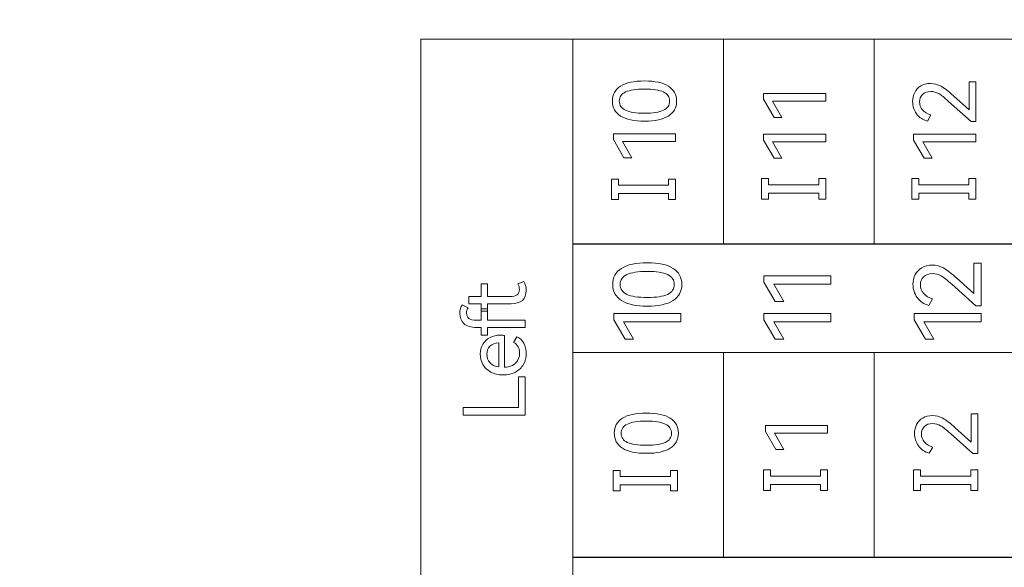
# Model space of a CAD drawing. Header units: millimetres. Extents: x 0 to 427, y 0 to 299.
# Tile 15 of 36: x 121 to 148, y 132 to 146. Entities that reach past the tile are written whole.
import ezdxf

# ---------------------------------------------------------------- set-up
doc = ezdxf.new("R2010")
doc.units = ezdxf.units.MM
doc.header["$LTSCALE"] = 23.1
doc.header["$MEASUREMENT"] = 0
doc.header["$PDSIZE"] = -5
doc.layers.add('IQC尺寸', color=3, linetype='Continuous', lineweight=18)
doc.layers.add('layer 1', color=7, linetype='Continuous')
doc.dimstyles.new('+-0.05', dxfattribs={"dimtxt": 2, "dimasz": 2, "dimexe": 1.25, "dimexo": 0.625, "dimtad": 1, "dimdsep": 46, "dimtxsty": 'Standard', "dimcen": 1.5, "dimdle": 4, "dimadec": 0, "dimazin": 0, "dimtol": 1, "dimtp": 0.05, "dimtm": 0.05, "dimtfac": 1, "dimtmove": 0, "dimatfit": 3, "dimfxl": 1, "dimtolj": 1, "dimarcsym": 0})

# ---------------------------------------------------------------- blocks, each defined once
blk = doc.blocks.new('*D34')
at = {"layer": 'Defpoints', "color": 0}
for p in [(195.984, 164.078), (89.983, 110.187), (195.984, 90.374)]:
    blk.add_point(p, dxfattribs=at)
at = {"layer": 'IQC尺寸', "color": 0, "lineweight": -2}
for p, q in [((195.984, 163.453), (195.984, 89.124)), ((89.983, 109.562), (89.983, 89.124)), ((91.983, 90.374), (193.984, 90.374))]:
    blk.add_line(p, q, dxfattribs=at)
at = {"layer": 'IQC尺寸', "color": 0}
for points in [[(91.983, 90.707), (91.983, 90.041), (89.983, 90.374)], [(193.984, 90.041), (193.984, 90.707), (195.984, 90.374)]]:
    blk.add_solid(points, dxfattribs=at)
at = {"layer": 'IQC尺寸', "color": 0, "insert": (142.984, 92.029), "char_height": 2, "attachment_point": 5}
blk.add_mtext('\\A1;106%%p0.2', dxfattribs=at)

msp = doc.modelspace()

# ---------------------------------------------------------------- linework, layer by layer
at = {"layer": 'layer 1', "lineweight": 9}
for points, knots in [([(135.941, 128.933), (135.941, 128.933), (135.941, 145.876), (135.941, 145.876), (135.941, 145.876), (135.941, 145.876), (131.832, 145.876), (131.832, 145.876), (131.832, 145.876), (131.832, 145.876), (131.832, 128.933), (131.832, 128.933), (131.832, 128.933), (131.832, 128.933), (135.941, 128.933), (135.941, 128.933)], [0, 0, 0, 0, 0.25, 0.25, 0.25, 0.25, 0.5, 0.5, 0.5, 0.5, 0.75, 0.75, 0.75, 0.75, 1, 1, 1, 1]), ([(172.574, 145.876), (172.574, 145.876), (168.503, 145.876), (168.503, 145.876), (168.503, 145.876), (168.503, 145.876), (164.433, 145.876), (164.433, 145.876), (164.433, 145.876), (164.433, 145.876), (160.363, 145.876), (160.363, 145.876), (160.363, 145.876), (160.363, 145.876), (156.292, 145.876), (156.292, 145.876), (156.292, 145.876), (156.292, 145.876), (152.222, 145.876), (152.222, 145.876), (152.222, 145.876), (152.222, 145.876), (148.151, 145.876), (148.151, 145.876), (148.151, 145.876), (148.151, 145.876), (144.081, 145.876), (144.081, 145.876), (144.081, 145.876), (144.081, 145.876), (140.011, 145.876), (140.011, 145.876), (140.011, 145.876), (140.011, 145.876), (135.941, 145.876), (135.941, 145.876)], [0, 0, 0, 0, 0.111111, 0.111111, 0.111111, 0.111111, 0.222222, 0.222222, 0.222222, 0.222222, 0.333333, 0.333333, 0.333333, 0.333333, 0.444444, 0.444444, 0.444444, 0.444444, 0.555556, 0.555556, 0.555556, 0.555556, 0.666667, 0.666667, 0.666667, 0.666667, 0.777778, 0.777778, 0.777778, 0.777778, 0.888889, 0.888889, 0.888889, 0.888889, 1, 1, 1, 1]), ([(137.878, 144.743), (138.162, 144.743), (138.377, 144.696), (138.523, 144.602), (138.523, 144.602), (138.669, 144.508), (138.742, 144.373), (138.742, 144.197), (138.742, 144.197), (138.742, 144.023), (138.669, 143.889), (138.522, 143.795), (138.522, 143.795), (138.376, 143.701), (138.161, 143.654), (137.878, 143.654), (137.878, 143.654), (137.594, 143.654), (137.378, 143.701), (137.23, 143.795), (137.23, 143.795), (137.083, 143.889), (137.009, 144.023), (137.009, 144.197), (137.009, 144.197), (137.009, 144.373), (137.082, 144.508), (137.229, 144.602), (137.229, 144.602), (137.376, 144.696), (137.592, 144.743), (137.878, 144.743)], [0, 0, 0, 0, 0.125, 0.125, 0.125, 0.125, 0.25, 0.25, 0.25, 0.25, 0.375, 0.375, 0.375, 0.375, 0.5, 0.5, 0.5, 0.5, 0.625, 0.625, 0.625, 0.625, 0.75, 0.75, 0.75, 0.75, 0.875, 0.875, 0.875, 0.875, 1, 1, 1, 1]), ([(137.878, 143.871), (138.106, 143.871), (138.275, 143.898), (138.387, 143.951), (138.387, 143.951), (138.499, 144.003), (138.554, 144.085), (138.554, 144.197), (138.554, 144.197), (138.554, 144.309), (138.499, 144.391), (138.388, 144.445), (138.388, 144.445), (138.277, 144.498), (138.107, 144.525), (137.878, 144.525), (137.878, 144.525), (137.647, 144.525), (137.476, 144.498), (137.363, 144.445), (137.363, 144.445), (137.251, 144.391), (137.195, 144.309), (137.195, 144.197), (137.195, 144.197), (137.195, 144.085), (137.251, 144.003), (137.363, 143.951), (137.363, 143.951), (137.476, 143.898), (137.647, 143.871), (137.878, 143.871)], [0, 0, 0, 0, 0.125, 0.125, 0.125, 0.125, 0.25, 0.25, 0.25, 0.25, 0.375, 0.375, 0.375, 0.375, 0.5, 0.5, 0.5, 0.5, 0.625, 0.625, 0.625, 0.625, 0.75, 0.75, 0.75, 0.75, 0.875, 0.875, 0.875, 0.875, 1, 1, 1, 1]), ([(146.651, 143.958), (146.651, 143.958), (146.651, 144.717), (146.651, 144.717), (146.651, 144.717), (146.651, 144.717), (146.832, 144.717), (146.832, 144.717), (146.832, 144.717), (146.832, 144.717), (146.832, 143.646), (146.832, 143.646), (146.832, 143.646), (146.832, 143.646), (146.702, 143.646), (146.702, 143.646), (146.702, 143.646), (146.702, 143.646), (146.096, 144.19), (146.096, 144.19), (146.096, 144.19), (145.983, 144.292), (145.894, 144.363), (145.829, 144.401), (145.829, 144.401), (145.764, 144.439), (145.693, 144.458), (145.617, 144.458), (145.617, 144.458), (145.519, 144.458), (145.443, 144.431), (145.39, 144.378), (145.39, 144.378), (145.336, 144.324), (145.31, 144.257), (145.31, 144.176), (145.31, 144.176), (145.31, 144.093), (145.338, 144.021), (145.393, 143.958), (145.393, 143.958), (145.449, 143.895), (145.523, 143.85), (145.615, 143.823), (145.615, 143.823), (145.615, 143.823), (145.521, 143.658), (145.521, 143.658), (145.521, 143.658), (145.395, 143.691), (145.298, 143.758), (145.228, 143.857), (145.228, 143.857), (145.159, 143.957), (145.124, 144.067), (145.124, 144.19), (145.124, 144.19), (145.124, 144.278), (145.143, 144.359), (145.18, 144.433), (145.18, 144.433), (145.218, 144.506), (145.273, 144.565), (145.345, 144.608), (145.345, 144.608), (145.418, 144.652), (145.505, 144.674), (145.608, 144.674), (145.608, 144.674), (145.707, 144.674), (145.801, 144.649), (145.89, 144.6), (145.89, 144.6), (145.978, 144.551), (146.09, 144.466), (146.225, 144.343), (146.225, 144.343), (146.225, 144.343), (146.651, 143.958), (146.651, 143.958)], [0, 0, 0, 0, 0.05, 0.05, 0.05, 0.05, 0.1, 0.1, 0.1, 0.1, 0.15, 0.15, 0.15, 0.15, 0.2, 0.2, 0.2, 0.2, 0.25, 0.25, 0.25, 0.25, 0.3, 0.3, 0.3, 0.3, 0.35, 0.35, 0.35, 0.35, 0.4, 0.4, 0.4, 0.4, 0.45, 0.45, 0.45, 0.45, 0.5, 0.5, 0.5, 0.5, 0.55, 0.55, 0.55, 0.55, 0.6, 0.6, 0.6, 0.6, 0.65, 0.65, 0.65, 0.65, 0.7, 0.7, 0.7, 0.7, 0.75, 0.75, 0.75, 0.75, 0.8, 0.8, 0.8, 0.8, 0.85, 0.85, 0.85, 0.85, 0.9, 0.9, 0.9, 0.9, 0.95, 0.95, 0.95, 0.95, 1, 1, 1, 1]), ([(141.589, 143.759), (141.589, 143.759), (141.378, 143.759), (141.378, 143.759), (141.378, 143.759), (141.378, 143.759), (141.094, 144.247), (141.094, 144.247), (141.094, 144.247), (141.094, 144.247), (141.094, 144.403), (141.094, 144.403), (141.094, 144.403), (141.094, 144.403), (142.775, 144.403), (142.775, 144.403), (142.775, 144.403), (142.775, 144.403), (142.775, 144.197), (142.775, 144.197), (142.775, 144.197), (142.775, 144.197), (141.339, 144.197), (141.339, 144.197), (141.339, 144.197), (141.339, 144.197), (141.589, 143.759), (141.589, 143.759)], [0, 0, 0, 0, 0.142857, 0.142857, 0.142857, 0.142857, 0.285714, 0.285714, 0.285714, 0.285714, 0.428571, 0.428571, 0.428571, 0.428571, 0.571429, 0.571429, 0.571429, 0.571429, 0.714286, 0.714286, 0.714286, 0.714286, 0.857143, 0.857143, 0.857143, 0.857143, 1, 1, 1, 1]), ([(137.532, 142.668), (137.532, 142.668), (137.321, 142.668), (137.321, 142.668), (137.321, 142.668), (137.321, 142.668), (137.036, 143.156), (137.036, 143.156), (137.036, 143.156), (137.036, 143.156), (137.036, 143.312), (137.036, 143.312), (137.036, 143.312), (137.036, 143.312), (138.717, 143.312), (138.717, 143.312), (138.717, 143.312), (138.717, 143.312), (138.717, 143.106), (138.717, 143.106), (138.717, 143.106), (138.717, 143.106), (137.282, 143.106), (137.282, 143.106), (137.282, 143.106), (137.282, 143.106), (137.532, 142.668), (137.532, 142.668)], [0, 0, 0, 0, 0.142857, 0.142857, 0.142857, 0.142857, 0.285714, 0.285714, 0.285714, 0.285714, 0.428571, 0.428571, 0.428571, 0.428571, 0.571429, 0.571429, 0.571429, 0.571429, 0.714286, 0.714286, 0.714286, 0.714286, 0.857143, 0.857143, 0.857143, 0.857143, 1, 1, 1, 1]), ([(141.589, 142.656), (141.589, 142.656), (141.378, 142.656), (141.378, 142.656), (141.378, 142.656), (141.378, 142.656), (141.094, 143.144), (141.094, 143.144), (141.094, 143.144), (141.094, 143.144), (141.094, 143.3), (141.094, 143.3), (141.094, 143.3), (141.094, 143.3), (142.775, 143.3), (142.775, 143.3), (142.775, 143.3), (142.775, 143.3), (142.775, 143.094), (142.775, 143.094), (142.775, 143.094), (142.775, 143.094), (141.339, 143.094), (141.339, 143.094), (141.339, 143.094), (141.339, 143.094), (141.589, 142.656), (141.589, 142.656)], [0, 0, 0, 0, 0.142857, 0.142857, 0.142857, 0.142857, 0.285714, 0.285714, 0.285714, 0.285714, 0.428571, 0.428571, 0.428571, 0.428571, 0.571429, 0.571429, 0.571429, 0.571429, 0.714286, 0.714286, 0.714286, 0.714286, 0.857143, 0.857143, 0.857143, 0.857143, 1, 1, 1, 1]), ([(145.647, 142.656), (145.647, 142.656), (145.436, 142.656), (145.436, 142.656), (145.436, 142.656), (145.436, 142.656), (145.151, 143.144), (145.151, 143.144), (145.151, 143.144), (145.151, 143.144), (145.151, 143.3), (145.151, 143.3), (145.151, 143.3), (145.151, 143.3), (146.832, 143.3), (146.832, 143.3), (146.832, 143.3), (146.832, 143.3), (146.832, 143.094), (146.832, 143.094), (146.832, 143.094), (146.832, 143.094), (145.397, 143.094), (145.397, 143.094), (145.397, 143.094), (145.397, 143.094), (145.647, 142.656), (145.647, 142.656)], [0, 0, 0, 0, 0.142857, 0.142857, 0.142857, 0.142857, 0.285714, 0.285714, 0.285714, 0.285714, 0.428571, 0.428571, 0.428571, 0.428571, 0.571429, 0.571429, 0.571429, 0.571429, 0.714286, 0.714286, 0.714286, 0.714286, 0.857143, 0.857143, 0.857143, 0.857143, 1, 1, 1, 1]), ([(141.23, 142.102), (141.23, 142.102), (141.23, 141.935), (141.23, 141.935), (141.23, 141.935), (141.23, 141.935), (142.586, 141.935), (142.586, 141.935), (142.586, 141.935), (142.586, 141.935), (142.586, 142.102), (142.586, 142.102), (142.586, 142.102), (142.586, 142.102), (142.775, 142.102), (142.775, 142.102), (142.775, 142.102), (142.775, 142.102), (142.775, 141.544), (142.775, 141.544), (142.775, 141.544), (142.775, 141.544), (142.586, 141.544), (142.586, 141.544), (142.586, 141.544), (142.586, 141.544), (142.586, 141.712), (142.586, 141.712), (142.586, 141.712), (142.586, 141.712), (141.23, 141.712), (141.23, 141.712), (141.23, 141.712), (141.23, 141.712), (141.23, 141.544), (141.23, 141.544), (141.23, 141.544), (141.23, 141.544), (141.04, 141.544), (141.04, 141.544), (141.04, 141.544), (141.04, 141.544), (141.04, 142.102), (141.04, 142.102), (141.04, 142.102), (141.04, 142.102), (141.23, 142.102), (141.23, 142.102)], [0, 0, 0, 0, 0.083333, 0.083333, 0.083333, 0.083333, 0.166667, 0.166667, 0.166667, 0.166667, 0.25, 0.25, 0.25, 0.25, 0.333333, 0.333333, 0.333333, 0.333333, 0.416667, 0.416667, 0.416667, 0.416667, 0.5, 0.5, 0.5, 0.5, 0.583333, 0.583333, 0.583333, 0.583333, 0.666667, 0.666667, 0.666667, 0.666667, 0.75, 0.75, 0.75, 0.75, 0.833333, 0.833333, 0.833333, 0.833333, 0.916667, 0.916667, 0.916667, 0.916667, 1, 1, 1, 1]), ([(145.287, 142.102), (145.287, 142.102), (145.287, 141.935), (145.287, 141.935), (145.287, 141.935), (145.287, 141.935), (146.643, 141.935), (146.643, 141.935), (146.643, 141.935), (146.643, 141.935), (146.643, 142.102), (146.643, 142.102), (146.643, 142.102), (146.643, 142.102), (146.832, 142.102), (146.832, 142.102), (146.832, 142.102), (146.832, 142.102), (146.832, 141.544), (146.832, 141.544), (146.832, 141.544), (146.832, 141.544), (146.643, 141.544), (146.643, 141.544), (146.643, 141.544), (146.643, 141.544), (146.643, 141.712), (146.643, 141.712), (146.643, 141.712), (146.643, 141.712), (145.287, 141.712), (145.287, 141.712), (145.287, 141.712), (145.287, 141.712), (145.287, 141.544), (145.287, 141.544), (145.287, 141.544), (145.287, 141.544), (145.098, 141.544), (145.098, 141.544), (145.098, 141.544), (145.098, 141.544), (145.098, 142.102), (145.098, 142.102), (145.098, 142.102), (145.098, 142.102), (145.287, 142.102), (145.287, 142.102)], [0, 0, 0, 0, 0.083333, 0.083333, 0.083333, 0.083333, 0.166667, 0.166667, 0.166667, 0.166667, 0.25, 0.25, 0.25, 0.25, 0.333333, 0.333333, 0.333333, 0.333333, 0.416667, 0.416667, 0.416667, 0.416667, 0.5, 0.5, 0.5, 0.5, 0.583333, 0.583333, 0.583333, 0.583333, 0.666667, 0.666667, 0.666667, 0.666667, 0.75, 0.75, 0.75, 0.75, 0.833333, 0.833333, 0.833333, 0.833333, 0.916667, 0.916667, 0.916667, 0.916667, 1, 1, 1, 1]), ([(137.172, 142.09), (137.172, 142.09), (137.172, 141.924), (137.172, 141.924), (137.172, 141.924), (137.172, 141.924), (138.528, 141.924), (138.528, 141.924), (138.528, 141.924), (138.528, 141.924), (138.528, 142.09), (138.528, 142.09), (138.528, 142.09), (138.528, 142.09), (138.717, 142.09), (138.717, 142.09), (138.717, 142.09), (138.717, 142.09), (138.717, 141.533), (138.717, 141.533), (138.717, 141.533), (138.717, 141.533), (138.528, 141.533), (138.528, 141.533), (138.528, 141.533), (138.528, 141.533), (138.528, 141.7), (138.528, 141.7), (138.528, 141.7), (138.528, 141.7), (137.172, 141.7), (137.172, 141.7), (137.172, 141.7), (137.172, 141.7), (137.172, 141.533), (137.172, 141.533), (137.172, 141.533), (137.172, 141.533), (136.983, 141.533), (136.983, 141.533), (136.983, 141.533), (136.983, 141.533), (136.983, 142.09), (136.983, 142.09), (136.983, 142.09), (136.983, 142.09), (137.172, 142.09), (137.172, 142.09)], [0, 0, 0, 0, 0.083333, 0.083333, 0.083333, 0.083333, 0.166667, 0.166667, 0.166667, 0.166667, 0.25, 0.25, 0.25, 0.25, 0.333333, 0.333333, 0.333333, 0.333333, 0.416667, 0.416667, 0.416667, 0.416667, 0.5, 0.5, 0.5, 0.5, 0.583333, 0.583333, 0.583333, 0.583333, 0.666667, 0.666667, 0.666667, 0.666667, 0.75, 0.75, 0.75, 0.75, 0.833333, 0.833333, 0.833333, 0.833333, 0.916667, 0.916667, 0.916667, 0.916667, 1, 1, 1, 1]), ([(172.574, 140.335), (172.574, 140.335), (168.503, 140.335), (168.503, 140.335), (168.503, 140.335), (168.503, 140.335), (164.433, 140.335), (164.433, 140.335), (164.433, 140.335), (164.433, 140.335), (160.363, 140.335), (160.363, 140.335), (160.363, 140.335), (160.363, 140.335), (156.292, 140.335), (156.292, 140.335), (156.292, 140.335), (156.292, 140.335), (152.222, 140.335), (152.222, 140.335), (152.222, 140.335), (152.222, 140.335), (148.151, 140.335), (148.151, 140.335), (148.151, 140.335), (148.151, 140.335), (144.081, 140.335), (144.081, 140.335), (144.081, 140.335), (144.081, 140.335), (140.011, 140.335), (140.011, 140.335), (140.011, 140.335), (140.011, 140.335), (135.941, 140.335), (135.941, 140.335)], [0, 0, 0, 0, 0.111111, 0.111111, 0.111111, 0.111111, 0.222222, 0.222222, 0.222222, 0.222222, 0.333333, 0.333333, 0.333333, 0.333333, 0.444444, 0.444444, 0.444444, 0.444444, 0.555556, 0.555556, 0.555556, 0.555556, 0.666667, 0.666667, 0.666667, 0.666667, 0.777778, 0.777778, 0.777778, 0.777778, 0.888889, 0.888889, 0.888889, 0.888889, 1, 1, 1, 1]), ([(135.941, 137.402), (135.941, 137.402), (135.941, 140.333), (135.941, 140.333), (135.941, 140.333), (135.941, 140.333), (172.574, 140.333), (172.574, 140.333), (172.574, 140.333), (172.574, 140.333), (172.574, 137.402), (172.574, 137.402), (172.574, 137.402), (172.574, 137.402), (135.941, 137.402), (135.941, 137.402)], [0, 0, 0, 0, 0.25, 0.25, 0.25, 0.25, 0.5, 0.5, 0.5, 0.5, 0.75, 0.75, 0.75, 0.75, 1, 1, 1, 1]), ([(137.954, 139.826), (138.26, 139.826), (138.492, 139.776), (138.649, 139.675), (138.649, 139.675), (138.806, 139.573), (138.885, 139.428), (138.885, 139.239), (138.885, 139.239), (138.885, 139.051), (138.806, 138.907), (138.648, 138.805), (138.648, 138.805), (138.49, 138.704), (138.258, 138.653), (137.954, 138.653), (137.954, 138.653), (137.647, 138.653), (137.415, 138.704), (137.256, 138.805), (137.256, 138.805), (137.097, 138.907), (137.018, 139.051), (137.018, 139.239), (137.018, 139.239), (137.018, 139.428), (137.097, 139.573), (137.255, 139.675), (137.255, 139.675), (137.413, 139.776), (137.646, 139.826), (137.954, 139.826)], [0, 0, 0, 0, 0.125, 0.125, 0.125, 0.125, 0.25, 0.25, 0.25, 0.25, 0.375, 0.375, 0.375, 0.375, 0.5, 0.5, 0.5, 0.5, 0.625, 0.625, 0.625, 0.625, 0.75, 0.75, 0.75, 0.75, 0.875, 0.875, 0.875, 0.875, 1, 1, 1, 1]), ([(146.778, 138.994), (146.778, 138.994), (146.778, 139.812), (146.778, 139.812), (146.778, 139.812), (146.778, 139.812), (146.973, 139.812), (146.973, 139.812), (146.973, 139.812), (146.973, 139.812), (146.973, 138.658), (146.973, 138.658), (146.973, 138.658), (146.973, 138.658), (146.832, 138.658), (146.832, 138.658), (146.832, 138.658), (146.832, 138.658), (146.18, 139.244), (146.18, 139.244), (146.18, 139.244), (146.058, 139.353), (145.962, 139.43), (145.893, 139.471), (145.893, 139.471), (145.823, 139.512), (145.747, 139.533), (145.664, 139.533), (145.664, 139.533), (145.559, 139.533), (145.477, 139.503), (145.42, 139.446), (145.42, 139.446), (145.363, 139.389), (145.333, 139.316), (145.333, 139.229), (145.333, 139.229), (145.333, 139.14), (145.364, 139.061), (145.424, 138.994), (145.424, 138.994), (145.483, 138.927), (145.563, 138.878), (145.662, 138.849), (145.662, 138.849), (145.662, 138.849), (145.561, 138.671), (145.561, 138.671), (145.561, 138.671), (145.426, 138.707), (145.321, 138.779), (145.246, 138.886), (145.246, 138.886), (145.171, 138.993), (145.133, 139.112), (145.133, 139.244), (145.133, 139.244), (145.133, 139.339), (145.154, 139.426), (145.194, 139.505), (145.194, 139.505), (145.234, 139.584), (145.293, 139.647), (145.372, 139.694), (145.372, 139.694), (145.45, 139.741), (145.544, 139.765), (145.654, 139.765), (145.654, 139.765), (145.761, 139.765), (145.863, 139.738), (145.958, 139.686), (145.958, 139.686), (146.053, 139.634), (146.174, 139.539), (146.319, 139.409), (146.319, 139.409), (146.319, 139.409), (146.778, 138.994), (146.778, 138.994)], [0, 0, 0, 0, 0.05, 0.05, 0.05, 0.05, 0.1, 0.1, 0.1, 0.1, 0.15, 0.15, 0.15, 0.15, 0.2, 0.2, 0.2, 0.2, 0.25, 0.25, 0.25, 0.25, 0.3, 0.3, 0.3, 0.3, 0.35, 0.35, 0.35, 0.35, 0.4, 0.4, 0.4, 0.4, 0.45, 0.45, 0.45, 0.45, 0.5, 0.5, 0.5, 0.5, 0.55, 0.55, 0.55, 0.55, 0.6, 0.6, 0.6, 0.6, 0.65, 0.65, 0.65, 0.65, 0.7, 0.7, 0.7, 0.7, 0.75, 0.75, 0.75, 0.75, 0.8, 0.8, 0.8, 0.8, 0.85, 0.85, 0.85, 0.85, 0.9, 0.9, 0.9, 0.9, 0.95, 0.95, 0.95, 0.95, 1, 1, 1, 1]), ([(137.954, 138.888), (138.199, 138.888), (138.382, 138.916), (138.502, 138.973), (138.502, 138.973), (138.622, 139.03), (138.682, 139.119), (138.682, 139.239), (138.682, 139.239), (138.682, 139.359), (138.622, 139.448), (138.503, 139.505), (138.503, 139.505), (138.384, 139.563), (138.201, 139.592), (137.954, 139.592), (137.954, 139.592), (137.705, 139.592), (137.52, 139.563), (137.399, 139.505), (137.399, 139.505), (137.278, 139.448), (137.218, 139.359), (137.218, 139.239), (137.218, 139.239), (137.218, 139.119), (137.278, 139.03), (137.399, 138.973), (137.399, 138.973), (137.52, 138.916), (137.705, 138.888), (137.954, 138.888)], [0, 0, 0, 0, 0.125, 0.125, 0.125, 0.125, 0.25, 0.25, 0.25, 0.25, 0.375, 0.375, 0.375, 0.375, 0.5, 0.5, 0.5, 0.5, 0.625, 0.625, 0.625, 0.625, 0.75, 0.75, 0.75, 0.75, 0.875, 0.875, 0.875, 0.875, 1, 1, 1, 1]), ([(141.639, 138.779), (141.639, 138.779), (141.411, 138.779), (141.411, 138.779), (141.411, 138.779), (141.411, 138.779), (141.105, 139.305), (141.105, 139.305), (141.105, 139.305), (141.105, 139.305), (141.105, 139.473), (141.105, 139.473), (141.105, 139.473), (141.105, 139.473), (142.915, 139.473), (142.915, 139.473), (142.915, 139.473), (142.915, 139.473), (142.915, 139.251), (142.915, 139.251), (142.915, 139.251), (142.915, 139.251), (141.369, 139.251), (141.369, 139.251), (141.369, 139.251), (141.369, 139.251), (141.639, 138.779), (141.639, 138.779)], [0, 0, 0, 0, 0.142857, 0.142857, 0.142857, 0.142857, 0.285714, 0.285714, 0.285714, 0.285714, 0.428571, 0.428571, 0.428571, 0.428571, 0.571429, 0.571429, 0.571429, 0.571429, 0.714286, 0.714286, 0.714286, 0.714286, 0.857143, 0.857143, 0.857143, 0.857143, 1, 1, 1, 1]), ([(134.615, 139.32), (134.658, 139.257), (134.679, 139.177), (134.679, 139.079), (134.679, 139.079), (134.679, 138.839), (134.542, 138.719), (134.269, 138.719), (134.269, 138.719), (134.269, 138.719), (133.631, 138.719), (133.631, 138.719), (133.631, 138.719), (133.631, 138.719), (133.631, 138.522), (133.631, 138.522), (133.631, 138.522), (133.631, 138.522), (133.462, 138.522), (133.462, 138.522), (133.462, 138.522), (133.462, 138.522), (133.462, 138.719), (133.462, 138.719), (133.462, 138.719), (133.462, 138.719), (133.129, 138.719), (133.129, 138.719), (133.129, 138.719), (133.129, 138.719), (133.129, 138.914), (133.129, 138.914), (133.129, 138.914), (133.129, 138.914), (133.462, 138.914), (133.462, 138.914), (133.462, 138.914), (133.462, 138.914), (133.462, 139.26), (133.462, 139.26), (133.462, 139.26), (133.462, 139.26), (133.631, 139.26), (133.631, 139.26), (133.631, 139.26), (133.631, 139.26), (133.631, 138.914), (133.631, 138.914), (133.631, 138.914), (133.631, 138.914), (134.246, 138.914), (134.246, 138.914), (134.246, 138.914), (134.412, 138.914), (134.496, 138.976), (134.496, 139.102), (134.496, 139.102), (134.496, 139.157), (134.482, 139.208), (134.454, 139.255), (134.454, 139.255), (134.454, 139.255), (134.615, 139.32), (134.615, 139.32)], [0, 0, 0, 0, 0.0625, 0.0625, 0.0625, 0.0625, 0.125, 0.125, 0.125, 0.125, 0.1875, 0.1875, 0.1875, 0.1875, 0.25, 0.25, 0.25, 0.25, 0.3125, 0.3125, 0.3125, 0.3125, 0.375, 0.375, 0.375, 0.375, 0.4375, 0.4375, 0.4375, 0.4375, 0.5, 0.5, 0.5, 0.5, 0.5625, 0.5625, 0.5625, 0.5625, 0.625, 0.625, 0.625, 0.625, 0.6875, 0.6875, 0.6875, 0.6875, 0.75, 0.75, 0.75, 0.75, 0.8125, 0.8125, 0.8125, 0.8125, 0.875, 0.875, 0.875, 0.875, 0.9375, 0.9375, 0.9375, 0.9375, 1, 1, 1, 1]), ([(133.067, 138.467), (133.067, 138.403), (133.088, 138.354), (133.129, 138.321), (133.129, 138.321), (133.17, 138.288), (133.243, 138.272), (133.347, 138.272), (133.347, 138.272), (133.347, 138.272), (133.462, 138.272), (133.462, 138.272), (133.462, 138.272), (133.462, 138.272), (133.462, 138.581), (133.462, 138.581), (133.462, 138.581), (133.462, 138.581), (133.629, 138.581), (133.629, 138.581), (133.629, 138.581), (133.629, 138.581), (133.629, 138.272), (133.629, 138.272), (133.629, 138.272), (133.629, 138.272), (134.654, 138.272), (134.654, 138.272), (134.654, 138.272), (134.654, 138.272), (134.654, 138.077), (134.654, 138.077), (134.654, 138.077), (134.654, 138.077), (133.629, 138.077), (133.629, 138.077), (133.629, 138.077), (133.629, 138.077), (133.629, 137.871), (133.629, 137.871), (133.629, 137.871), (133.629, 137.871), (133.462, 137.871), (133.462, 137.871), (133.462, 137.871), (133.462, 137.871), (133.462, 138.077), (133.462, 138.077), (133.462, 138.077), (133.462, 138.077), (133.342, 138.077), (133.342, 138.077), (133.342, 138.077), (133.183, 138.077), (133.067, 138.113), (132.994, 138.185), (132.994, 138.185), (132.92, 138.257), (132.884, 138.348), (132.884, 138.458), (132.884, 138.458), (132.884, 138.507), (132.89, 138.551), (132.903, 138.592), (132.903, 138.592), (132.916, 138.632), (132.933, 138.665), (132.952, 138.689), (132.952, 138.689), (132.952, 138.689), (133.108, 138.611), (133.108, 138.611), (133.108, 138.611), (133.081, 138.568), (133.067, 138.52), (133.067, 138.467)], [0, 0, 0, 0, 0.052632, 0.052632, 0.052632, 0.052632, 0.105263, 0.105263, 0.105263, 0.105263, 0.157895, 0.157895, 0.157895, 0.157895, 0.210526, 0.210526, 0.210526, 0.210526, 0.263158, 0.263158, 0.263158, 0.263158, 0.315789, 0.315789, 0.315789, 0.315789, 0.368421, 0.368421, 0.368421, 0.368421, 0.421053, 0.421053, 0.421053, 0.421053, 0.473684, 0.473684, 0.473684, 0.473684, 0.526316, 0.526316, 0.526316, 0.526316, 0.578947, 0.578947, 0.578947, 0.578947, 0.631579, 0.631579, 0.631579, 0.631579, 0.684211, 0.684211, 0.684211, 0.684211, 0.736842, 0.736842, 0.736842, 0.736842, 0.789474, 0.789474, 0.789474, 0.789474, 0.842105, 0.842105, 0.842105, 0.842105, 0.894737, 0.894737, 0.894737, 0.894737, 0.947368, 0.947368, 0.947368, 0.947368, 1, 1, 1, 1]), ([(137.581, 137.757), (137.581, 137.757), (137.354, 137.757), (137.354, 137.757), (137.354, 137.757), (137.354, 137.757), (137.047, 138.283), (137.047, 138.283), (137.047, 138.283), (137.047, 138.283), (137.047, 138.451), (137.047, 138.451), (137.047, 138.451), (137.047, 138.451), (138.857, 138.451), (138.857, 138.451), (138.857, 138.451), (138.857, 138.451), (138.857, 138.229), (138.857, 138.229), (138.857, 138.229), (138.857, 138.229), (137.312, 138.229), (137.312, 138.229), (137.312, 138.229), (137.312, 138.229), (137.581, 137.757), (137.581, 137.757)], [0, 0, 0, 0, 0.142857, 0.142857, 0.142857, 0.142857, 0.285714, 0.285714, 0.285714, 0.285714, 0.428571, 0.428571, 0.428571, 0.428571, 0.571429, 0.571429, 0.571429, 0.571429, 0.714286, 0.714286, 0.714286, 0.714286, 0.857143, 0.857143, 0.857143, 0.857143, 1, 1, 1, 1]), ([(141.639, 137.757), (141.639, 137.757), (141.411, 137.757), (141.411, 137.757), (141.411, 137.757), (141.411, 137.757), (141.105, 138.283), (141.105, 138.283), (141.105, 138.283), (141.105, 138.283), (141.105, 138.451), (141.105, 138.451), (141.105, 138.451), (141.105, 138.451), (142.915, 138.451), (142.915, 138.451), (142.915, 138.451), (142.915, 138.451), (142.915, 138.229), (142.915, 138.229), (142.915, 138.229), (142.915, 138.229), (141.369, 138.229), (141.369, 138.229), (141.369, 138.229), (141.369, 138.229), (141.639, 137.757), (141.639, 137.757)], [0, 0, 0, 0, 0.142857, 0.142857, 0.142857, 0.142857, 0.285714, 0.285714, 0.285714, 0.285714, 0.428571, 0.428571, 0.428571, 0.428571, 0.571429, 0.571429, 0.571429, 0.571429, 0.714286, 0.714286, 0.714286, 0.714286, 0.857143, 0.857143, 0.857143, 0.857143, 1, 1, 1, 1]), ([(145.696, 137.757), (145.696, 137.757), (145.469, 137.757), (145.469, 137.757), (145.469, 137.757), (145.469, 137.757), (145.163, 138.283), (145.163, 138.283), (145.163, 138.283), (145.163, 138.283), (145.163, 138.451), (145.163, 138.451), (145.163, 138.451), (145.163, 138.451), (146.973, 138.451), (146.973, 138.451), (146.973, 138.451), (146.973, 138.451), (146.973, 138.229), (146.973, 138.229), (146.973, 138.229), (146.973, 138.229), (145.427, 138.229), (145.427, 138.229), (145.427, 138.229), (145.427, 138.229), (145.696, 137.757), (145.696, 137.757)], [0, 0, 0, 0, 0.142857, 0.142857, 0.142857, 0.142857, 0.285714, 0.285714, 0.285714, 0.285714, 0.428571, 0.428571, 0.428571, 0.428571, 0.571429, 0.571429, 0.571429, 0.571429, 0.714286, 0.714286, 0.714286, 0.714286, 0.857143, 0.857143, 0.857143, 0.857143, 1, 1, 1, 1]), ([(133.436, 137.36), (133.436, 137.462), (133.46, 137.552), (133.509, 137.629), (133.509, 137.629), (133.557, 137.706), (133.622, 137.765), (133.705, 137.807), (133.705, 137.807), (133.787, 137.848), (133.879, 137.869), (133.98, 137.869), (133.98, 137.869), (134.023, 137.869), (134.062, 137.866), (134.097, 137.859), (134.097, 137.859), (134.097, 137.859), (134.097, 137.002), (134.097, 137.002), (134.097, 137.002), (134.233, 137.009), (134.334, 137.048), (134.401, 137.119), (134.401, 137.119), (134.467, 137.189), (134.5, 137.278), (134.5, 137.385), (134.5, 137.385), (134.5, 137.518), (134.447, 137.614), (134.34, 137.674), (134.34, 137.674), (134.34, 137.674), (134.425, 137.823), (134.425, 137.823), (134.425, 137.823), (134.506, 137.792), (134.568, 137.735), (134.613, 137.652), (134.613, 137.652), (134.657, 137.569), (134.679, 137.476), (134.679, 137.373), (134.679, 137.373), (134.679, 137.266), (134.655, 137.169), (134.606, 137.081), (134.606, 137.081), (134.557, 136.993), (134.485, 136.923), (134.391, 136.872), (134.391, 136.872), (134.297, 136.821), (134.185, 136.795), (134.053, 136.795), (134.053, 136.795), (133.926, 136.795), (133.816, 136.821), (133.723, 136.872), (133.723, 136.872), (133.63, 136.923), (133.559, 136.992), (133.51, 137.077), (133.51, 137.077), (133.461, 137.163), (133.436, 137.257), (133.436, 137.36)], [0, 0, 0, 0, 0.058824, 0.058824, 0.058824, 0.058824, 0.117647, 0.117647, 0.117647, 0.117647, 0.176471, 0.176471, 0.176471, 0.176471, 0.235294, 0.235294, 0.235294, 0.235294, 0.294118, 0.294118, 0.294118, 0.294118, 0.352941, 0.352941, 0.352941, 0.352941, 0.411765, 0.411765, 0.411765, 0.411765, 0.470588, 0.470588, 0.470588, 0.470588, 0.529412, 0.529412, 0.529412, 0.529412, 0.588235, 0.588235, 0.588235, 0.588235, 0.647059, 0.647059, 0.647059, 0.647059, 0.705882, 0.705882, 0.705882, 0.705882, 0.764706, 0.764706, 0.764706, 0.764706, 0.823529, 0.823529, 0.823529, 0.823529, 0.882353, 0.882353, 0.882353, 0.882353, 0.941176, 0.941176, 0.941176, 0.941176, 1, 1, 1, 1]), ([(133.615, 137.353), (133.615, 137.267), (133.643, 137.193), (133.698, 137.129), (133.698, 137.129), (133.753, 137.066), (133.833, 137.026), (133.939, 137.009), (133.939, 137.009), (133.939, 137.009), (133.939, 137.658), (133.939, 137.658), (133.939, 137.658), (133.836, 137.653), (133.757, 137.623), (133.7, 137.568), (133.7, 137.568), (133.643, 137.513), (133.615, 137.441), (133.615, 137.353)], [0, 0, 0, 0, 0.2, 0.2, 0.2, 0.2, 0.4, 0.4, 0.4, 0.4, 0.6, 0.6, 0.6, 0.6, 0.8, 0.8, 0.8, 0.8, 1, 1, 1, 1]), ([(172.574, 137.402), (172.574, 137.402), (168.503, 137.402), (168.503, 137.402), (168.503, 137.402), (168.503, 137.402), (164.433, 137.402), (164.433, 137.402), (164.433, 137.402), (164.433, 137.402), (160.363, 137.402), (160.363, 137.402), (160.363, 137.402), (160.363, 137.402), (156.292, 137.402), (156.292, 137.402), (156.292, 137.402), (156.292, 137.402), (152.222, 137.402), (152.222, 137.402), (152.222, 137.402), (152.222, 137.402), (148.152, 137.402), (148.152, 137.402), (148.152, 137.402), (148.152, 137.402), (144.081, 137.402), (144.081, 137.402), (144.081, 137.402), (144.081, 137.402), (140.011, 137.402), (140.011, 137.402), (140.011, 137.402), (140.011, 137.402), (135.941, 137.402), (135.941, 137.402)], [0, 0, 0, 0, 0.111111, 0.111111, 0.111111, 0.111111, 0.222222, 0.222222, 0.222222, 0.222222, 0.333333, 0.333333, 0.333333, 0.333333, 0.444444, 0.444444, 0.444444, 0.444444, 0.555556, 0.555556, 0.555556, 0.555556, 0.666667, 0.666667, 0.666667, 0.666667, 0.777778, 0.777778, 0.777778, 0.777778, 0.888889, 0.888889, 0.888889, 0.888889, 1, 1, 1, 1]), ([(132.975, 135.706), (132.975, 135.706), (132.975, 135.911), (132.975, 135.911), (132.975, 135.911), (132.975, 135.911), (134.471, 135.911), (134.471, 135.911), (134.471, 135.911), (134.471, 135.911), (134.471, 136.738), (134.471, 136.738), (134.471, 136.738), (134.471, 136.738), (134.654, 136.738), (134.654, 136.738), (134.654, 136.738), (134.654, 136.738), (134.654, 135.706), (134.654, 135.706), (134.654, 135.706), (134.654, 135.706), (132.975, 135.706), (132.975, 135.706)], [0, 0, 0, 0, 0.166667, 0.166667, 0.166667, 0.166667, 0.333333, 0.333333, 0.333333, 0.333333, 0.5, 0.5, 0.5, 0.5, 0.666667, 0.666667, 0.666667, 0.666667, 0.833333, 0.833333, 0.833333, 0.833333, 1, 1, 1, 1]), ([(137.929, 135.763), (138.213, 135.763), (138.428, 135.716), (138.574, 135.622), (138.574, 135.622), (138.72, 135.528), (138.793, 135.393), (138.793, 135.217), (138.793, 135.217), (138.793, 135.043), (138.72, 134.909), (138.573, 134.815), (138.573, 134.815), (138.426, 134.721), (138.211, 134.674), (137.929, 134.674), (137.929, 134.674), (137.644, 134.674), (137.428, 134.721), (137.281, 134.815), (137.281, 134.815), (137.133, 134.909), (137.059, 135.043), (137.059, 135.217), (137.059, 135.217), (137.059, 135.393), (137.133, 135.528), (137.28, 135.622), (137.28, 135.622), (137.426, 135.716), (137.643, 135.763), (137.929, 135.763)], [0, 0, 0, 0, 0.125, 0.125, 0.125, 0.125, 0.25, 0.25, 0.25, 0.25, 0.375, 0.375, 0.375, 0.375, 0.5, 0.5, 0.5, 0.5, 0.625, 0.625, 0.625, 0.625, 0.75, 0.75, 0.75, 0.75, 0.875, 0.875, 0.875, 0.875, 1, 1, 1, 1]), ([(146.702, 134.979), (146.702, 134.979), (146.702, 135.738), (146.702, 135.738), (146.702, 135.738), (146.702, 135.738), (146.883, 135.738), (146.883, 135.738), (146.883, 135.738), (146.883, 135.738), (146.883, 134.667), (146.883, 134.667), (146.883, 134.667), (146.883, 134.667), (146.752, 134.667), (146.752, 134.667), (146.752, 134.667), (146.752, 134.667), (146.147, 135.21), (146.147, 135.21), (146.147, 135.21), (146.034, 135.313), (145.945, 135.383), (145.88, 135.421), (145.88, 135.421), (145.815, 135.459), (145.744, 135.478), (145.668, 135.478), (145.668, 135.478), (145.57, 135.478), (145.494, 135.452), (145.44, 135.398), (145.44, 135.398), (145.387, 135.345), (145.36, 135.277), (145.36, 135.196), (145.36, 135.196), (145.36, 135.114), (145.388, 135.041), (145.444, 134.979), (145.444, 134.979), (145.5, 134.916), (145.573, 134.871), (145.665, 134.843), (145.665, 134.843), (145.665, 134.843), (145.571, 134.678), (145.571, 134.678), (145.571, 134.678), (145.446, 134.712), (145.348, 134.778), (145.279, 134.878), (145.279, 134.878), (145.209, 134.977), (145.174, 135.088), (145.174, 135.21), (145.174, 135.21), (145.174, 135.299), (145.193, 135.38), (145.231, 135.453), (145.231, 135.453), (145.268, 135.527), (145.323, 135.585), (145.396, 135.629), (145.396, 135.629), (145.468, 135.672), (145.556, 135.694), (145.658, 135.694), (145.658, 135.694), (145.758, 135.694), (145.852, 135.67), (145.94, 135.621), (145.94, 135.621), (146.029, 135.572), (146.141, 135.486), (146.275, 135.364), (146.275, 135.364), (146.275, 135.364), (146.702, 134.979), (146.702, 134.979)], [0, 0, 0, 0, 0.05, 0.05, 0.05, 0.05, 0.1, 0.1, 0.1, 0.1, 0.15, 0.15, 0.15, 0.15, 0.2, 0.2, 0.2, 0.2, 0.25, 0.25, 0.25, 0.25, 0.3, 0.3, 0.3, 0.3, 0.35, 0.35, 0.35, 0.35, 0.4, 0.4, 0.4, 0.4, 0.45, 0.45, 0.45, 0.45, 0.5, 0.5, 0.5, 0.5, 0.55, 0.55, 0.55, 0.55, 0.6, 0.6, 0.6, 0.6, 0.65, 0.65, 0.65, 0.65, 0.7, 0.7, 0.7, 0.7, 0.75, 0.75, 0.75, 0.75, 0.8, 0.8, 0.8, 0.8, 0.85, 0.85, 0.85, 0.85, 0.9, 0.9, 0.9, 0.9, 0.95, 0.95, 0.95, 0.95, 1, 1, 1, 1]), ([(137.929, 134.892), (138.156, 134.892), (138.326, 134.918), (138.438, 134.971), (138.438, 134.971), (138.549, 135.024), (138.605, 135.106), (138.605, 135.217), (138.605, 135.217), (138.605, 135.329), (138.55, 135.412), (138.439, 135.465), (138.439, 135.465), (138.328, 135.519), (138.158, 135.545), (137.929, 135.545), (137.929, 135.545), (137.698, 135.545), (137.526, 135.519), (137.414, 135.465), (137.414, 135.465), (137.301, 135.412), (137.245, 135.329), (137.245, 135.217), (137.245, 135.217), (137.245, 135.106), (137.301, 135.024), (137.414, 134.971), (137.414, 134.971), (137.526, 134.918), (137.698, 134.892), (137.929, 134.892)], [0, 0, 0, 0, 0.125, 0.125, 0.125, 0.125, 0.25, 0.25, 0.25, 0.25, 0.375, 0.375, 0.375, 0.375, 0.5, 0.5, 0.5, 0.5, 0.625, 0.625, 0.625, 0.625, 0.75, 0.75, 0.75, 0.75, 0.875, 0.875, 0.875, 0.875, 1, 1, 1, 1]), ([(141.64, 134.779), (141.64, 134.779), (141.429, 134.779), (141.429, 134.779), (141.429, 134.779), (141.429, 134.779), (141.145, 135.267), (141.145, 135.267), (141.145, 135.267), (141.145, 135.267), (141.145, 135.423), (141.145, 135.423), (141.145, 135.423), (141.145, 135.423), (142.825, 135.423), (142.825, 135.423), (142.825, 135.423), (142.825, 135.423), (142.825, 135.217), (142.825, 135.217), (142.825, 135.217), (142.825, 135.217), (141.39, 135.217), (141.39, 135.217), (141.39, 135.217), (141.39, 135.217), (141.64, 134.779), (141.64, 134.779)], [0, 0, 0, 0, 0.142857, 0.142857, 0.142857, 0.142857, 0.285714, 0.285714, 0.285714, 0.285714, 0.428571, 0.428571, 0.428571, 0.428571, 0.571429, 0.571429, 0.571429, 0.571429, 0.714286, 0.714286, 0.714286, 0.714286, 0.857143, 0.857143, 0.857143, 0.857143, 1, 1, 1, 1]), ([(137.223, 134.213), (137.223, 134.213), (137.223, 134.047), (137.223, 134.047), (137.223, 134.047), (137.223, 134.047), (138.579, 134.047), (138.579, 134.047), (138.579, 134.047), (138.579, 134.047), (138.579, 134.213), (138.579, 134.213), (138.579, 134.213), (138.579, 134.213), (138.768, 134.213), (138.768, 134.213), (138.768, 134.213), (138.768, 134.213), (138.768, 133.656), (138.768, 133.656), (138.768, 133.656), (138.768, 133.656), (138.579, 133.656), (138.579, 133.656), (138.579, 133.656), (138.579, 133.656), (138.579, 133.823), (138.579, 133.823), (138.579, 133.823), (138.579, 133.823), (137.223, 133.823), (137.223, 133.823), (137.223, 133.823), (137.223, 133.823), (137.223, 133.656), (137.223, 133.656), (137.223, 133.656), (137.223, 133.656), (137.034, 133.656), (137.034, 133.656), (137.034, 133.656), (137.034, 133.656), (137.034, 134.213), (137.034, 134.213), (137.034, 134.213), (137.034, 134.213), (137.223, 134.213), (137.223, 134.213)], [0, 0, 0, 0, 0.083333, 0.083333, 0.083333, 0.083333, 0.166667, 0.166667, 0.166667, 0.166667, 0.25, 0.25, 0.25, 0.25, 0.333333, 0.333333, 0.333333, 0.333333, 0.416667, 0.416667, 0.416667, 0.416667, 0.5, 0.5, 0.5, 0.5, 0.583333, 0.583333, 0.583333, 0.583333, 0.666667, 0.666667, 0.666667, 0.666667, 0.75, 0.75, 0.75, 0.75, 0.833333, 0.833333, 0.833333, 0.833333, 0.916667, 0.916667, 0.916667, 0.916667, 1, 1, 1, 1]), ([(141.28, 134.225), (141.28, 134.225), (141.28, 134.059), (141.28, 134.059), (141.28, 134.059), (141.28, 134.059), (142.636, 134.059), (142.636, 134.059), (142.636, 134.059), (142.636, 134.059), (142.636, 134.225), (142.636, 134.225), (142.636, 134.225), (142.636, 134.225), (142.825, 134.225), (142.825, 134.225), (142.825, 134.225), (142.825, 134.225), (142.825, 133.668), (142.825, 133.668), (142.825, 133.668), (142.825, 133.668), (142.636, 133.668), (142.636, 133.668), (142.636, 133.668), (142.636, 133.668), (142.636, 133.835), (142.636, 133.835), (142.636, 133.835), (142.636, 133.835), (141.28, 133.835), (141.28, 133.835), (141.28, 133.835), (141.28, 133.835), (141.28, 133.668), (141.28, 133.668), (141.28, 133.668), (141.28, 133.668), (141.091, 133.668), (141.091, 133.668), (141.091, 133.668), (141.091, 133.668), (141.091, 134.225), (141.091, 134.225), (141.091, 134.225), (141.091, 134.225), (141.28, 134.225), (141.28, 134.225)], [0, 0, 0, 0, 0.083333, 0.083333, 0.083333, 0.083333, 0.166667, 0.166667, 0.166667, 0.166667, 0.25, 0.25, 0.25, 0.25, 0.333333, 0.333333, 0.333333, 0.333333, 0.416667, 0.416667, 0.416667, 0.416667, 0.5, 0.5, 0.5, 0.5, 0.583333, 0.583333, 0.583333, 0.583333, 0.666667, 0.666667, 0.666667, 0.666667, 0.75, 0.75, 0.75, 0.75, 0.833333, 0.833333, 0.833333, 0.833333, 0.916667, 0.916667, 0.916667, 0.916667, 1, 1, 1, 1]), ([(145.338, 134.225), (145.338, 134.225), (145.338, 134.059), (145.338, 134.059), (145.338, 134.059), (145.338, 134.059), (146.694, 134.059), (146.694, 134.059), (146.694, 134.059), (146.694, 134.059), (146.694, 134.225), (146.694, 134.225), (146.694, 134.225), (146.694, 134.225), (146.883, 134.225), (146.883, 134.225), (146.883, 134.225), (146.883, 134.225), (146.883, 133.668), (146.883, 133.668), (146.883, 133.668), (146.883, 133.668), (146.694, 133.668), (146.694, 133.668), (146.694, 133.668), (146.694, 133.668), (146.694, 133.835), (146.694, 133.835), (146.694, 133.835), (146.694, 133.835), (145.338, 133.835), (145.338, 133.835), (145.338, 133.835), (145.338, 133.835), (145.338, 133.668), (145.338, 133.668), (145.338, 133.668), (145.338, 133.668), (145.149, 133.668), (145.149, 133.668), (145.149, 133.668), (145.149, 133.668), (145.149, 134.225), (145.149, 134.225), (145.149, 134.225), (145.149, 134.225), (145.338, 134.225), (145.338, 134.225)], [0, 0, 0, 0, 0.083333, 0.083333, 0.083333, 0.083333, 0.166667, 0.166667, 0.166667, 0.166667, 0.25, 0.25, 0.25, 0.25, 0.333333, 0.333333, 0.333333, 0.333333, 0.416667, 0.416667, 0.416667, 0.416667, 0.5, 0.5, 0.5, 0.5, 0.583333, 0.583333, 0.583333, 0.583333, 0.666667, 0.666667, 0.666667, 0.666667, 0.75, 0.75, 0.75, 0.75, 0.833333, 0.833333, 0.833333, 0.833333, 0.916667, 0.916667, 0.916667, 0.916667, 1, 1, 1, 1]), ([(135.941, 128.933), (135.941, 128.933), (135.941, 131.865), (135.941, 131.865), (135.941, 131.865), (135.941, 131.865), (172.574, 131.865), (172.574, 131.865), (172.574, 131.865), (172.574, 131.865), (172.574, 128.933), (172.574, 128.933), (172.574, 128.933), (172.574, 128.933), (135.941, 128.933), (135.941, 128.933)], [0, 0, 0, 0, 0.25, 0.25, 0.25, 0.25, 0.5, 0.5, 0.5, 0.5, 0.75, 0.75, 0.75, 0.75, 1, 1, 1, 1]), ([(172.574, 131.858), (172.574, 131.858), (168.503, 131.858), (168.503, 131.858), (168.503, 131.858), (168.503, 131.858), (164.433, 131.858), (164.433, 131.858), (164.433, 131.858), (164.433, 131.858), (160.363, 131.858), (160.363, 131.858), (160.363, 131.858), (160.363, 131.858), (156.292, 131.858), (156.292, 131.858), (156.292, 131.858), (156.292, 131.858), (152.222, 131.858), (152.222, 131.858), (152.222, 131.858), (152.222, 131.858), (148.152, 131.858), (148.152, 131.858), (148.152, 131.858), (148.152, 131.858), (144.081, 131.858), (144.081, 131.858), (144.081, 131.858), (144.081, 131.858), (140.011, 131.858), (140.011, 131.858), (140.011, 131.858), (140.011, 131.858), (135.941, 131.858), (135.941, 131.858)], [0, 0, 0, 0, 0.111111, 0.111111, 0.111111, 0.111111, 0.222222, 0.222222, 0.222222, 0.222222, 0.333333, 0.333333, 0.333333, 0.333333, 0.444444, 0.444444, 0.444444, 0.444444, 0.555556, 0.555556, 0.555556, 0.555556, 0.666667, 0.666667, 0.666667, 0.666667, 0.777778, 0.777778, 0.777778, 0.777778, 0.888889, 0.888889, 0.888889, 0.888889, 1, 1, 1, 1])]:
    msp.add_open_spline(points, degree=3, knots=knots, dxfattribs=at)
for points in [[(135.941, 140.335), (135.941, 140.335), (135.941, 145.876), (135.941, 145.876)], [(140.011, 140.335), (140.011, 140.335), (140.011, 145.876), (140.011, 145.876)], [(144.081, 140.335), (144.081, 140.335), (144.081, 145.876), (144.081, 145.876)], [(135.941, 131.858), (135.941, 131.858), (135.941, 137.402), (135.941, 137.402)], [(140.011, 131.858), (140.011, 131.858), (140.011, 137.402), (140.011, 137.402)], [(144.081, 131.858), (144.081, 131.858), (144.081, 137.402), (144.081, 137.402)]]:
    msp.add_open_spline(points, degree=3, dxfattribs=at)

# ---------------------------------------------------------------- dimensions: what is measured, and where the dimension line sits
at = {"layer": 'IQC尺寸'}
dim = msp.add_linear_dim(base=(195.984, 90.374), p1=(89.983, 110.187), p2=(195.984, 164.078), text='<>%%p0.2', dimstyle='+-0.05', override={"dimgap": 0.625, "dimtad": 1, "dimjust": 0, "dimdec": 2, "dimlfac": 1, "dimpost": '<>', "dimse1": 0, "dimse2": 0, "dimsd1": 0, "dimsd2": 0, "dimtol": 0, "dimlim": 0, "dimtofl": 1, "dimtvp": 0.1, "dimarcsym": 1}, dxfattribs=at)
dim.commit()
dim.dimension.update_dxf_attribs({"geometry": '*D34', "text_midpoint": (142.984, 92.029)})

doc.saveas('drawing.dxf')
